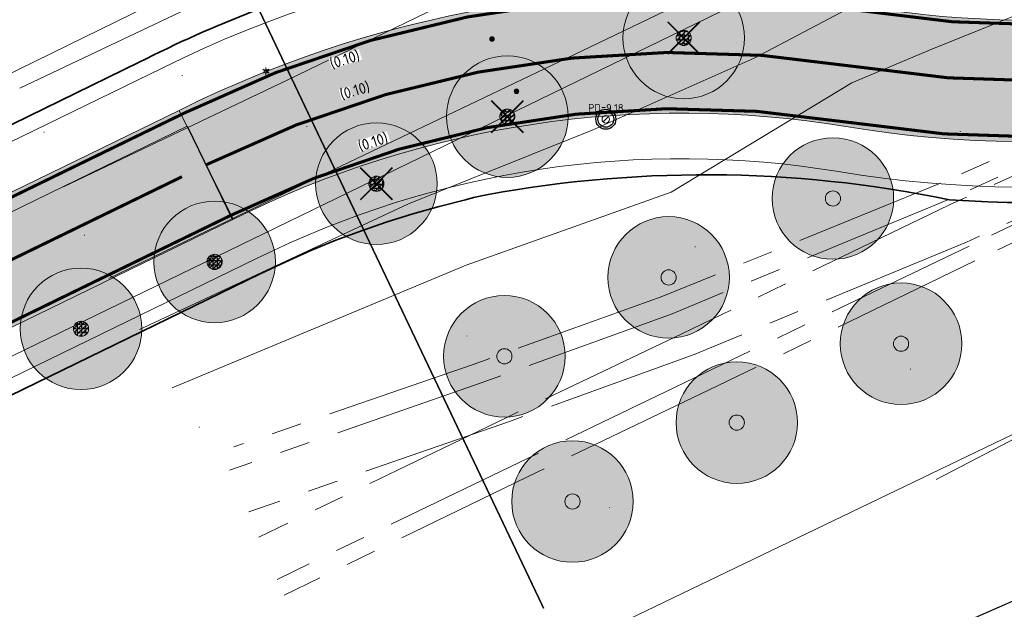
# Model space of a CAD drawing. Header units: metres. Extents: x 163628 to 168255, y 402691 to 405367.
# Tile 9 of 256: x 164421 to 164454, y 403404 to 403423. Entities that reach past the tile are written whole.
import ezdxf
from ezdxf.enums import TextEntityAlignment as Align

# ---------------------------------------------------------------- set-up
doc = ezdxf.new("R2010")
doc.units = ezdxf.units.M
for name, pattern in [('X-CA190022.004-UO-DTM inmeting_v0.1$0$AM-AS', [16, 10, -2, 2, -2]), ('X-CA190022.004-UO-DWM_Snelfietsroute$0$2-1', [6, 2, -1, 2, -1]), ('X-CA190022.004-UO-TXT_Tekst 1op200_v0.1$0$AL-TEKENBLADGRENS', [11.5, 2.5, -1.5, 1, -1.5, 1, -1.5, 2.5])]:
    doc.linetypes.add(name, pattern=pattern)
doc.layers.add('X-CA190022.004-UO-ARC_Arcering$0$N-WE-VH-VERHARDING_ASFALT_ROOD-A', color=14, linetype='Continuous', lineweight=0, transparency=0.5)
for name, color, linetype, lineweight in [('X-CA190022.004-UO-BBM_bebording bebakening markering_v0.1$0$N-WE-VH-MARKERINGSTEKST-T18', 7, 'Continuous', 18), ('X-CA190022.004-UO-BGT_Ondergrond nieuwbouw Pater vd Elsenlaan_v1.0$0$A--L23--_Vloeren', 4, 'Continuous', 25), ('X-CA190022.004-UO-DTM inmeting_v0.1$0$B-WE-AM-AS_DWARSLIGGER-G', 246, 'X-CA190022.004-UO-DTM inmeting_v0.1$0$AM-AS', 0), ('X-CA190022.004-UO-DTM inmeting_v0.1$0$B-WE-AM-AS_SPOOR-G', 246, 'X-CA190022.004-UO-DTM inmeting_v0.1$0$AM-AS', 0), ('X-CA190022.004-UO-DTM inmeting_v0.1$0$B-WE-GR-BOOM-S', 246, 'Continuous', 0), ('X-CA190022.004-UO-DTM inmeting_v0.1$0$B-WE-GW-TALUD_KRUIN-G', 246, 'Continuous', 0), ('X-CA190022.004-UO-DTM inmeting_v0.1$0$B-WE-GW-TALUD_TEEN-G', 246, 'Continuous', 0), ('X-CA190022.004-UO-DTM inmeting_v0.1$0$B-WE-IE-MEUBILAIR_WEGMEUBILAIR-S', 246, 'Continuous', 0), ('X-CA190022.004-UO-DTM inmeting_v0.1$0$B-WE-IE-TERREINAFSCHEIDING_KUNSTMATIG_RASTERHEKWERK-G', 246, 'X-CA190022.004-UO-DTM inmeting_v0.1$0$IE-TERREINAFSCHEIDING-KUNSTMATIG-OPEN', 0), ('X-CA190022.004-UO-DTM inmeting_v0.1$0$B-WE-OG-HOOGTEPUNT-S', 246, 'Continuous', 0), ('X-CA190022.004-UO-DTM inmeting_v0.1$0$B-WE-RI-PUTDEKSELHOOGTE-T25', 246, 'Continuous', 0), ('X-CA190022.004-UO-DTM inmeting_v0.1$0$B-WE-VH-VERHARDING_ASFALT-G', 246, 'Continuous', 0), ('X-CA190022.004-UO-DWM_Beplanting$0$N-GV-GR-BOOM_SOLITAIR-G', 92, 'Continuous', 18), ('X-CA190022.004-UO-DWM_Beplanting$0$N-WE-GR-BOOM-S', 90, 'Continuous', 18), ('X-CA190022.004-UO-DWM_Snelfietsroute$0$B-WE-VH-KANTVERHARDING-G', 7, 'Continuous', 20), ('X-CA190022.004-UO-DWM_Snelfietsroute$0$N-WE-GW-BERM-G', 7, 'Continuous', 20), ('X-CA190022.004-UO-DWM_Snelfietsroute$0$N-WE-VH-KANTVERHARDING-G', 7, 'Continuous', 20), ('X-CA190022.004-UO-DWM_Snelfietsroute$0$N-WE-VH-VERHARDINGS_DEKLAAGVERVANGING-A', 7, 'Continuous', 20), ('X-CA190022.004-UO-DWM_Snelfietsroute$0$N-WE-VW-MARKERING_LANGS_STREEP_21-G', 7, 'X-CA190022.004-UO-DWM_Snelfietsroute$0$2-1', 35), ('X-CA190022.004-UO-DWM_Snelfietsroute$0$N-WE-VW-MARKERING_LANGS_STREEP_DOORGETROKKEN_010-G', 7, 'Continuous', 20), ('X-CA190022.004-UO-DWM_Snelfietsroute$0$V-WE-VH-VERHARDING_ASFALT_ZAAGSNEDE-G', 1, 'X-CA190022.004-UO-DWM_Snelfietsroute$0$VH-ZAAGSNEDE', 25), ('X-CA190022.004-UO-GZM_Werkgrens_v0.1$0$N-WE-KG-GRENS_SYSTEEMGRENS-G', 7, 'X-CA190022.004-UO-GZM_Werkgrens_v0.1$0$KG-OG', 35), ('X-CA190022.004-UO-KAD_Percelen$0$B-WE-KG-GRENS_PERCEEL-GV', 150, 'Continuous', 9), ('X-CA190022.004-UO-TXT_Tekst 1op200_v0.1$0$X-XX-AL-TEKENBLADGRENS-G', 7, 'X-CA190022.004-UO-TXT_Tekst 1op200_v0.1$0$AL-TEKENBLADGRENS', 35), ('X-CA190022.004-UO-WHM_Putten en kolken combi_v0.1$0$N-WE-RI-PUT_BETON ASFALT-S', 7, 'Continuous', 25), ('X-XX-AL-REFERENTIE-G', 7, 'Continuous', 18)]:
    doc.layers.add(name, color=color, linetype=linetype, lineweight=lineweight)
doc.layers.add('X-CA190022.004-UO-DTM inmeting_v0.1$0$X-XX-AL-MEETPUNT-S', color=246, linetype='Continuous', lineweight=0, plot=False)
for name, color, linetype in [('X-CA190022.004-UO-DWM_Beplanting$0$B-WE-GR-BOOM-S AFKOMSTIG UIT DTM_v0.4', 252, 'Continuous'), ('X-CA190022.004-UO-DWM_Beplanting$0$N-GV-GR-GRAS-A-200', 7, 'Continuous'), ('X-CA190022.004-UO-DWM_Beplanting$0$V-WE-GR-BOOM-S', 1, 'Continuous')]:
    doc.layers.add(name, color=color, linetype=linetype)
doc.styles.add('X-CA190022.004-UO-BBM_bebording bebakening markering_v0.1$0$NLCS-ISO-M500-T18', font='NLCS-ISO.ttf', dxfattribs={"height": 0.9})
doc.styles.add('X-CA190022.004-UO-DTM inmeting_v0.1$0$NLCS-ISO', font='isocpeur.ttf', dxfattribs={"height": 2.5})
doc.linetypes.add('X-CA190022.004-UO-DTM inmeting_v0.1$0$IE-TERREINAFSCHEIDING-KUNSTMATIG-OPEN', pattern='A,7,-1.5,[67,NLCS.SHX,S=0.75,R=0,X=0,Y=0],-1.5', length=10)
doc.linetypes.add('X-CA190022.004-UO-DWM_Snelfietsroute$0$VH-ZAAGSNEDE', pattern='A,1e-05,-2.54,[181,NLCS.SHX,S=2.54,R=0,X=-2.54,Y=0],-5.08,[181,NLCS.SHX,S=2.54,R=180,X=2.54,Y=0],-2.54', length=10.16001)
doc.linetypes.add('X-CA190022.004-UO-GZM_Werkgrens_v0.1$0$KG-OG', pattern='A,5.5,-1.5,[2,NLCS.SHX,S=0.5,R=0,X=0,Y=0],-1.5', length=8.5)

# ---------------------------------------------------------------- blocks, each defined once
blk = doc.blocks.new('X-CA190022.004-UO-BGT_Ondergrond nieuwbouw Pater vd Elsenlaan_v1.0')
at = {"layer": 'X-CA190022.004-UO-BGT_Ondergrond nieuwbouw Pater vd Elsenlaan_v1.0$0$A--L23--_Vloeren', "color": 252}
blk.add_line((164450.311455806, 403402.332739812), (164455.4280000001, 403404.5729999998), dxfattribs=at)
blk = doc.blocks.new('X-CA190022.004-UO-DTM inmeting_v0.1$0$SOG-HOOGTEPUNT-SO')
for p, q in [((-0.5, 0), (0.5, 0)), ((0, 0.5), (0, -0.5))]:
    blk.add_line(p, q)
blk = doc.blocks.new('X-CA190022.004-UO-DTM inmeting_v0.1$0$punt')
at = {"color": 0, "lineweight": -2}
blk.add_line((0, 0), (0, 0), dxfattribs=at)
blk = doc.blocks.new('X-CA190022.004-UO-DTM inmeting_v0.1$0$B-SIE-WEG_LICHTMAST-SO')
at = {"ltscale": 0.1}
for p, q in [((-0.3340803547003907, 0.1928812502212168), (-0.6681599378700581, 0.3857625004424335)), ((2.544954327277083e-10, 0.3857625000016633), (5.089692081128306e-10, 0.77152500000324)), ((0.3340803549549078, 0.1928812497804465), (0.6681599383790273, 0.3857624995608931)), ((-0.3340803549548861, -0.1928812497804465), (-0.6681599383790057, -0.3857624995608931)), ((-2.544954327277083e-10, -0.3857625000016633), (-5.089475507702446e-10, -0.77152500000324)), ((0.3340803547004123, -0.1928812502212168), (0.6681599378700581, -0.3857625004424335))]:
    blk.add_line(p, q, dxfattribs=at)
at = {"flags": 128}
for points in [[(-0.3543824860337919, 0.1523999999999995), (0.3543824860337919, 0.1523999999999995)], [(-0.3543824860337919, -0.1523999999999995), (0.3543824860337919, -0.1523999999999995)]]:
    blk.add_lwpolyline(points, dxfattribs=at)
at = {"ltscale": 0.1}
blk.add_circle((0, 0), 0.3857625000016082, dxfattribs=at)
at = {"style": 'X-CA190022.004-UO-DTM inmeting_v0.1$0$NLCS-ISO'}
blk.add_attdef('TYPE', text='', height=0.54864, dxfattribs=at).set_placement((5.089692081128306e-10, 0.77152500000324), align=Align.BOTTOM_CENTER)
blk = doc.blocks.new('X-CA190022.004-UO-DTM inmeting_v0.1$0$SIE-WEG_PAAL_ALGEMEEN_TYPE_01')
h = blk.add_hatch(color=256)
edge = h.paths.add_edge_path()
edge.add_arc((2.273736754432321e-16, 0), 0.1875, 0, 360)
at = {"ltscale": 0.5}
blk.add_circle((2.273736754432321e-16, 0), 0.1875, dxfattribs=at)
blk = doc.blocks.new('X-CA190022.004-UO-DTM inmeting_v0.1$0$putdeksel 1.03')
at = {"layer": 'X-CA190022.004-UO-DTM inmeting_v0.1$0$B-WE-RI-PUTDEKSELHOOGTE-T25', "flags": 128}
blk.add_lwpolyline([(-0.176772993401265, -0.1767803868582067), (0.176772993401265, 0.1767803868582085)], dxfattribs=at)
at = {"layer": 'X-CA190022.004-UO-DTM inmeting_v0.1$0$B-WE-RI-PUTDEKSELHOOGTE-T25'}
blk.add_circle((5.227183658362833e-06, -5.226965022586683e-06), 0.2499999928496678, dxfattribs=at)
blk = doc.blocks.new('X-CA190022.004-UO-DTM inmeting_v0.1$0$Putdeksel 1.04')
at = {"layer": 'X-CA190022.004-UO-DTM inmeting_v0.1$0$B-WE-RI-PUTDEKSELHOOGTE-T25'}
blk.add_blockref('X-CA190022.004-UO-DTM inmeting_v0.1$0$putdeksel 1.03', (-5.227183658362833e-06, 5.226965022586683e-06), dxfattribs=at)
blk = doc.blocks.new('X-CA190022.004-UO-DTM inmeting_v0.1$0$boom')
h = blk.add_hatch()
h.set_pattern_fill('ANSI31', color=256, scale=0.13)
h.set_pattern_definition([(45, (0, 0), (-0.2918583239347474, 0.2918583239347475), [])])
h.paths.add_polyline_path([(-1, 0, 1), (1, 0, 1)])
blk.add_circle((0, 0), 1)
blk = doc.blocks.new('X-CA190022.004-UO-DWM_Beplanting$0$sfr nieuwe boom')
at = {"layer": 'X-CA190022.004-UO-DWM_Beplanting$0$N-GV-GR-BOOM_SOLITAIR-G', "transparency": 33554470}
h = blk.add_hatch(color=256, dxfattribs=at)
h.dxf.hatch_style = 1
edge = h.paths.add_edge_path()
edge.add_arc((0, 0), 2, 0, 360)
at = {"layer": 'X-CA190022.004-UO-DWM_Beplanting$0$N-GV-GR-BOOM_SOLITAIR-G'}
h = blk.add_hatch(color=256, dxfattribs=at)
h.dxf.hatch_style = 1
edge = h.paths.add_edge_path()
edge.add_arc((0, 0), 0.25, 0, 360)
for radius in [2, 0.25]:
    blk.add_circle((0, 0), radius, dxfattribs=at)
blk = doc.blocks.new('X-CA190022.004-UO-DWM_Beplanting$0$SGR-BOOM_01-SO')
at = {"linetype": 'ByBlock', "lineweight": 18}
h = blk.add_hatch(color=0, dxfattribs=at)
h.dxf.hatch_style = 1
edge = h.paths.add_edge_path()
edge.add_arc((0, 0), 0.25, 0, 360)
at = {"color": 0, "linetype": 'ByBlock', "lineweight": 18}
for radius in [2, 0.25]:
    blk.add_circle((0, 0), radius, dxfattribs=at)
blk = doc.blocks.new('X-CA190022.004-UO-DWM_Beplanting$0$IMGEOBoom')
at = {"transparency": 33554457}
h = blk.add_hatch(color=256, dxfattribs=at)
h.dxf.hatch_style = 1
edge = h.paths.add_edge_path()
edge.add_arc((0, 0), 100, 0, 360)
edge = h.paths.add_edge_path(flags=17)
edge.add_arc((0, 0), 12.5, 0, 360)
h = blk.add_hatch()
h.set_pattern_fill('ANGLE', color=256)
h.set_pattern_definition([(0, (0, 0), (0, 6.985), [5.08, -1.905]), (90, (0, 0), (-6.985, 4.277078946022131e-16), [5.08, -1.905])])
edge = h.paths.add_edge_path(flags=17)
edge.add_arc((0, 0), 12.5, 0, 360)
at = {"layer": 'X-CA190022.004-UO-DWM_Beplanting$0$N-GV-GR-GRAS-A-200'}
h = blk.add_hatch(color=256, dxfattribs=at)
h.dxf.hatch_style = 1
edge = h.paths.add_edge_path(flags=17)
edge.add_arc((0, 0), 12.5, 0, 360)
at = {"xscale": 50, "yscale": 50, "zscale": 50}
blk.add_blockref('X-CA190022.004-UO-DWM_Beplanting$0$SGR-BOOM_01-SO', (0, 0), dxfattribs=at)
blk = doc.blocks.new('X-CA190022.004-UO-DWM_Beplanting$0$Te verwijderen boom')
at = {"ltscale": 0.1, "const_width": 0.05, "flags": 128}
for points in [[(-0.5303300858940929, 0.5303300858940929), (0.5303300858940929, -0.5303300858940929)], [(0.5303300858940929, 0.5303300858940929), (-0.5303300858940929, -0.5303300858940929)]]:
    blk.add_lwpolyline(points, dxfattribs=at)
blk = doc.blocks.new('X-CA190022.004-UO-WHM_Putten en kolken combi_v0.1$0$N-SRI-PUT_BETON-SO ASFALT')
at = {"lineweight": -3}
for radius in [2, 1.587588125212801]:
    blk.add_circle((0, 0), radius, dxfattribs=at)

msp = doc.modelspace()

# ---------------------------------------------------------------- hatches: boundary and pattern name
at = {"layer": 'X-CA190022.004-UO-ARC_Arcering$0$N-WE-VH-VERHARDING_ASFALT_ROOD-A'}
h = msp.add_hatch(color=256, dxfattribs=at)
h.dxf.hatch_style = 1
edge = h.paths.add_edge_path()
edge.add_line((164481.5973983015, 403428.0128888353), (164483.3995427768, 403428.8802268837))
edge.add_line((164483.3995427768, 403428.8802268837), (164483.6958866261, 403429.0228515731))
edge.add_line((164483.6958866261, 403429.0228515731), (164480.4067638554, 403431.8790147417))
edge.add_line((164480.4067638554, 403431.8790147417), (164479.7220230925, 403431.5494619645))
edge.add_line((164479.7220230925, 403431.5494619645), (164477.9198786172, 403430.6821239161))
edge.add_line((164477.9198786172, 403430.6821239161), (164468.9279741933, 403426.354490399))
edge.add_arc((164454.6168963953, 403456.0898742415), 33.00000000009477, 260.59634094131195, 295.70063201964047, ccw=False)
edge.add_arc((164443.1794105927, 403386.9976196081), 37.03253354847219, 80.60427228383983, 116.5663925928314)
edge.add_line((164426.6171826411, 403420.1201368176), (164428.4065544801, 403416.5422376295))
edge.add_arc((164443.1794432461, 403387.001762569), 33.02844091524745, 80.59542373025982, 116.5691648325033, ccw=False)
edge.add_arc((164454.6168963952, 403456.0898742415), 37.00000000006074, 260.6040996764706, 295.7006320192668)
edge.add_line((164470.6626502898, 403422.7502014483), (164481.5973983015, 403428.0128888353))
h = msp.add_hatch(color=256, dxfattribs=at)
h.dxf.hatch_style = 1
edge = h.paths.add_edge_path()
edge.add_line((164205.0320948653, 403285.7871757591), (164199.7611012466, 403281.075653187))
edge.add_line((164199.7611012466, 403281.075653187), (164215.89, 403293.75))
edge.add_line((164215.89, 403293.75), (164233.83, 403307.49))
edge.add_line((164233.83, 403307.49), (164241.48, 403312.985))
edge.add_line((164241.48, 403312.985), (164250.861, 403319.723))
edge.add_line((164250.861, 403319.723), (164258.18, 403324.98))
edge.add_line((164258.18, 403324.98), (164274.64, 403336.2))
edge.add_line((164274.64, 403336.2), (164297.05, 403350.58))
edge.add_line((164297.05, 403350.58), (164320.04, 403364.5300000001))
edge.add_line((164320.04, 403364.5300000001), (164331.41, 403371.01))
edge.add_line((164331.41, 403371.01), (164357.53, 403385.5300000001))
edge.add_line((164357.53, 403385.5300000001), (164366.62, 403390.14))
edge.add_line((164366.62, 403390.14), (164389.014, 403401.122))
edge.add_line((164389.014, 403401.122), (164392.63, 403402.895))
edge.add_line((164392.63, 403402.895), (164397.33, 403405.2))
edge.add_line((164397.33, 403405.2), (164426.8756639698, 403419.5981364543))
edge.add_line((164426.8756639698, 403419.5981364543), (164426.6171826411, 403420.1201368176))
edge.add_line((164426.6171826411, 403420.1201368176), (164397.3105136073, 403405.8522553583))
edge.add_line((164397.3105136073, 403405.8522553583), (164371.0057235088, 403392.8903294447))
edge.add_line((164371.0057235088, 403392.8903294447), (164348.8294735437, 403381.0850620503))
edge.add_line((164348.8294735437, 403381.0850620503), (164331.1545393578, 403371.535381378))
edge.add_line((164331.1545393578, 403371.535381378), (164319.9220043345, 403365.0980810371))
edge.add_line((164319.9220043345, 403365.0980810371), (164296.9622607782, 403351.2439288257))
edge.add_line((164296.9622607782, 403351.2439288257), (164274.1840113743, 403336.5534631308))
edge.add_line((164274.1840113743, 403336.5534631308), (164266.315577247, 403331.2910704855))
edge.add_line((164266.315577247, 403331.2910704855), (164257.7390509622, 403325.3991075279))
edge.add_line((164257.7390509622, 403325.3991075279), (164250.5020305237, 403320.2576214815))
edge.add_line((164250.5020305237, 403320.2576214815), (164245.2201891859, 403316.5043906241))
edge.add_line((164245.2201891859, 403316.5043906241), (164241.0419990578, 403313.4464179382))
edge.add_line((164241.0419990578, 403313.4464179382), (164233.6026468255, 403307.9995880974))
edge.add_line((164233.6026468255, 403307.9995880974), (164215.7006745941, 403294.4727615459))
edge.add_line((164215.7006745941, 403294.4727615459), (164209.5120341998, 403289.5614791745))
edge.add_arc((164271.6752031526, 403211.230511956), 99.9999999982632, 128.4353872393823, 131.7922080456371)
h = msp.add_hatch(color=256, dxfattribs=at)
h.dxf.hatch_style = 1
edge = h.paths.add_edge_path()
edge.add_line((164260.03, 403322.12), (164268.56, 403327.98))
edge.add_line((164268.56, 403327.98), (164276.38, 403333.21))
edge.add_line((164276.38, 403333.21), (164299.08, 403347.8500000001))
edge.add_line((164299.08, 403347.8500000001), (164321.95, 403361.65))
edge.add_line((164321.95, 403361.65), (164333.1, 403368.0400000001))
edge.add_line((164333.1, 403368.0400000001), (164350.72, 403377.56))
edge.add_line((164350.72, 403377.56), (164372.83, 403389.33))
edge.add_line((164372.83, 403389.33), (164399.07, 403402.26))
edge.add_line((164399.07, 403402.26), (164428.4064010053, 403416.5425445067))
edge.add_line((164428.4064010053, 403416.5425445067), (164426.8756639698, 403419.5981364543))
edge.add_line((164426.8756639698, 403419.5981364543), (164397.33, 403405.2))
edge.add_line((164397.33, 403405.2), (164392.63, 403402.895))
edge.add_line((164392.63, 403402.895), (164389.014, 403401.122))
edge.add_line((164389.014, 403401.122), (164366.62, 403390.14))
edge.add_line((164366.62, 403390.14), (164357.53, 403385.5300000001))
edge.add_line((164357.53, 403385.5300000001), (164331.41, 403371.01))
edge.add_line((164331.41, 403371.01), (164320.04, 403364.5300000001))
edge.add_line((164320.04, 403364.5300000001), (164297.05, 403350.58))
edge.add_line((164297.05, 403350.58), (164274.64, 403336.2))
edge.add_line((164274.64, 403336.2), (164258.18, 403324.98))
edge.add_line((164258.18, 403324.98), (164250.861, 403319.723))
edge.add_line((164250.861, 403319.723), (164241.48, 403312.985))
edge.add_line((164241.48, 403312.985), (164233.83, 403307.49))
edge.add_line((164233.83, 403307.49), (164215.89, 403293.75))
edge.add_line((164215.89, 403293.75), (164199.7722010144, 403281.0843755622))
edge.add_line((164199.7722010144, 403281.0843755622), (164199.7612813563, 403281.0754303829))
edge.add_line((164199.7612813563, 403281.0754303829), (164201.9640996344, 403278.3715742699))
edge.add_arc((164265.8034797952, 403204.0174653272), 97.9999998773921, 128.4353872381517, 130.6489192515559, ccw=False)
edge.add_line((164204.8835742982, 403280.781813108), (164218.15, 403291.31))
edge.add_line((164218.15, 403291.31), (164235.99, 403304.7900000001))
edge.add_line((164235.99, 403304.7900000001), (164243.405, 403310.219))
edge.add_line((164243.405, 403310.219), (164247.56, 403313.26))
edge.add_line((164247.56, 403313.26), (164252.819, 403316.997))
edge.add_line((164252.819, 403316.997), (164260.03, 403322.12))

# ---------------------------------------------------------------- linework, layer by layer
at = {"layer": 'X-CA190022.004-UO-DTM inmeting_v0.1$0$B-WE-AM-AS_DWARSLIGGER-G', "ltscale": 0.5}
for p, q in [((164458.7620000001, 403420.8939999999, 9.933), (164451.6869999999, 403417.727, 9.923)), ((164459.8769999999, 403418.5690000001, 9.928), (164452.8119999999, 403415.1639999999, 9.925)), ((164451.6869999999, 403417.727, 9.923), (164442.4879999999, 403413.9819999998, 9.942)), ((164452.8119999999, 403415.1639999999, 9.925), (164444.0430000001, 403410.9130000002, 9.942)), ((164442.4879999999, 403413.9819999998, 9.942), (164436.2999999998, 403411.7609999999, 9.955)), ((164436.2999999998, 403411.7609999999, 9.955), (164428.4180000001, 403409.0449999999, 9.946)), ((164444.0430000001, 403410.9130000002, 9.942), (164438.446, 403408.2340000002, 9.952)), ((164438.446, 403408.2340000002, 9.952), (164430.0729999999, 403404.1689999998, 9.969))]:
    msp.add_line(p, q, dxfattribs=at)
at = {"layer": 'X-CA190022.004-UO-DTM inmeting_v0.1$0$B-WE-AM-AS_SPOOR-G', "ltscale": 0.5}
for p, q in [((164459.0260000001, 403420.4160000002, 10.099), (164451.9279999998, 403417.1720000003, 10.105)), ((164458.0040000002, 403419.7519999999, 10.078), (164451.9870000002, 403417.0120000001, 10.104)), ((164459.6680000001, 403419.0529999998, 10.096), (164452.6239999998, 403415.656, 10.107)), ((164458.4180000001, 403418.4890000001, 10.083), (164452.537, 403415.787, 10.107)), ((164451.9279999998, 403417.1720000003, 10.105), (164442.8450000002, 403413.429, 10.118)), ((164451.9870000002, 403417.0120000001, 10.104), (164443.1899999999, 403412.7820000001, 10.119)), ((164452.537, 403415.787, 10.107), (164443.5750000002, 403412.088, 10.12)), ((164452.6239999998, 403415.656, 10.107), (164443.8569999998, 403411.449, 10.123)), ((164442.8450000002, 403413.429, 10.118), (164436.5630000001, 403411.1510000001, 10.13)), ((164443.1899999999, 403412.7820000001, 10.119), (164437.4019999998, 403410.0150000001, 10.123)), ((164443.5750000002, 403412.088, 10.12), (164437.4909999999, 403409.8840000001, 10.124)), ((164443.8569999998, 403411.449, 10.123), (164438.1039999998, 403408.676, 10.127)), ((164436.5630000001, 403411.1510000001, 10.13), (164428.2710000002, 403408.2749999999, 10.124)), ((164437.4909999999, 403409.8840000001, 10.124), (164428.909, 403406.9029999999, 10.125)), ((164437.4019999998, 403410.0150000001, 10.123), (164429.236, 403406.071, 10.128)), ((164438.1039999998, 403408.676, 10.127), (164429.8399999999, 403404.6859999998, 10.133))]:
    msp.add_line(p, q, dxfattribs=at)
at = {"layer": 'X-CA190022.004-UO-DTM inmeting_v0.1$0$B-WE-GW-TALUD_KRUIN-G'}
for points in [[(164470.6529999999, 403431.7859999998, 9.642), (164464.997, 403429.324, 9.719), (164457.392, 403424.5649999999, 9.711), (164451.398, 403422.1379999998, 9.616), (164448.7620000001, 403421.0329999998, 9.586)], [(164451.398, 403422.1379999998, 9.616), (164448.7620000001, 403421.0329999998, 9.586)], [(164451.548, 403407.9709999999, 9.72), (164460.9029999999, 403412.8429999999, 9.77), (164469.0090000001, 403416.912, 9.746), (164474.9610000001, 403419.7820000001, 9.817), (164477.6869999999, 403421.1439999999, 9.886), (164480.2570000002, 403421.946, 9.81), (164482.3620000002, 403421.7280000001, 9.704), (164483.094, 403420.2069999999, 9.464), (164482.889, 403418.3620000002, 9.22), (164482.0049999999, 403417.7800000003, 8.967), (164480.3109999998, 403417.4070000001, 9.002), (164476.1320000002, 403415.6260000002, 8.948), (164472.128, 403413.6269999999, 9.06), (164467.8500000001, 403411.9130000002, 9.101), (164464.3810000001, 403410.0300000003, 9.123)], [(164426.3849999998, 403410.9870000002, 9.664), (164436.0699999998, 403415.0240000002, 9.624), (164442.8130000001, 403417.4330000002, 9.67), (164448.7620000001, 403421.0329999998, 9.586)]]:
    msp.add_polyline3d(points, dxfattribs=at)
at = {"layer": 'X-CA190022.004-UO-DTM inmeting_v0.1$0$B-WE-GW-TALUD_TEEN-G'}
msp.add_polyline3d([(164425.307, 403412.9070000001, 8.948), (164434.1669999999, 403417.04, 8.957), (164440.216, 403419.4679999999, 9.135), (164445.5490000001, 403421.8399999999, 9.116), (164451.2799999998, 403424.8629999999, 9.245), (164457.6630000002, 403428.003, 9.326), (164463.452, 403430.8939999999, 9.362), (164466.9569999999, 403432.6490000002, 9.53), (164473.9789999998, 403433.682, 9.853)], dxfattribs=at)
at = {"layer": 'X-CA190022.004-UO-DTM inmeting_v0.1$0$B-WE-IE-TERREINAFSCHEIDING_KUNSTMATIG_RASTERHEKWERK-G'}
msp.add_line((164426.8629999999, 403423.449, 9.099), (164421.3650000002, 403420.8489999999, 9.134), dxfattribs=at)
at = {"layer": 'X-CA190022.004-UO-DTM inmeting_v0.1$0$B-WE-VH-VERHARDING_ASFALT-G'}
for points in [[(164454.6910000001, 403432.6910000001, 9.203), (164447.0630000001, 403429.2089999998, 9.078), (164438.6850000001, 403425.2519999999, 8.924), (164430.1710000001, 403421.1189999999, 8.866), (164422.8029999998, 403417.6030000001, 8.858)], [(164456.1490000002, 403429.7050000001, 9.172), (164448.4330000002, 403426.193, 9.026), (164440.139, 403422.2000000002, 8.875), (164431.4589999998, 403418.0529999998, 8.812), (164424.2999999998, 403414.5899999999, 8.806)]]:
    msp.add_polyline3d(points, dxfattribs=at)
at = {"layer": 'X-CA190022.004-UO-DWM_Snelfietsroute$0$B-WE-VH-KANTVERHARDING-G', "flags": 128}
msp.add_lwpolyline([(164426.8756639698, 403419.5981364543), (164397.33, 403405.2), (164392.63, 403402.895), (164389.014, 403401.122), (164366.62, 403390.14), (164357.53, 403385.5300000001), (164331.41, 403371.01), (164320.04, 403364.5300000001), (164297.05, 403350.58), (164274.64, 403336.2), (164258.18, 403324.98), (164250.861, 403319.723), (164241.48, 403312.985), (164233.83, 403307.49), (164215.89, 403293.75), (164199.7611012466, 403281.075653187)], dxfattribs=at)
msp.add_lwpolyline([(164201.9859874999, 403278.3903612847, -0.009585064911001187), (164204.8835742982, 403280.781813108), (164218.15, 403291.31), (164235.99, 403304.7900000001), (164243.405, 403310.219), (164247.56, 403313.26), (164252.819, 403316.997), (164260.03, 403322.12), (164268.56, 403327.98), (164276.38, 403333.21), (164299.08, 403347.8500000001), (164321.95, 403361.65), (164333.1, 403368.0400000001), (164350.72, 403377.56), (164372.83, 403389.33), (164399.07, 403402.26), (164428.4074814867, 403416.5428824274)], format="xyb", dxfattribs=at)
at = {"layer": 'X-CA190022.004-UO-DWM_Snelfietsroute$0$N-WE-GW-BERM-G', "flags": 128}
for points in [[(164426.0523044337, 403421.5110316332, -0.1575725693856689), (164449.4701439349, 403425.0131797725, 0.1543805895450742), (164468.2774706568, 403427.7060987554), (164479.0329449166, 403432.8825050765)], [(164429.1663706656, 403415.2418537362, -0.1575725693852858), (164448.326421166, 403418.1072476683, 0.1543805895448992), (164471.313153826, 403421.3985930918), (164484.7346649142, 403427.8581125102)], [(164198.4876512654, 403282.6270581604, -0.009749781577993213), (164201.599590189, 403285.1971440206), (164214.7821775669, 403295.6587971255), (164232.7073893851, 403309.2031836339), (164240.1558737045, 403314.6566996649), (164244.342760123, 403317.7210371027), (164249.63316697, 403321.4803545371), (164256.8799450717, 403326.6287728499), (164265.4739187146, 403332.5327219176), (164273.3605156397, 403337.8072618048), (164296.1681085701, 403352.5166521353), (164319.1615059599, 403366.391111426), (164330.424991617, 403372.8461493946), (164348.1205261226, 403382.4069603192), (164370.3216198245, 403394.2254529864), (164396.6507062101, 403407.1993511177), (164426.0523044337, 403421.5110316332)], [(164202.9412330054, 403277.2335011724, -0.009658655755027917), (164205.8160218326, 403279.6068485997), (164219.0684970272, 403290.1239644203), (164236.8852574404, 403303.5864044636), (164244.2911253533, 403309.0087182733), (164248.4374290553, 403312.043353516), (164253.6878635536, 403315.7742669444), (164260.8891058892, 403320.8903346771), (164269.4016585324, 403326.738348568), (164277.2034957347, 403331.956201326), (164299.8741522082, 403346.5772766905), (164322.7104983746, 403360.3569696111), (164333.8295477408, 403366.7292319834), (164351.4289474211, 403376.2381017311), (164373.5141036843, 403387.9948764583), (164399.7298073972, 403400.9129042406), (164429.1663706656, 403415.2418537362)]]:
    msp.add_lwpolyline(points, format="xyb", dxfattribs=at)
at = {"layer": 'X-CA190022.004-UO-DWM_Snelfietsroute$0$N-WE-VH-KANTVERHARDING-G', "flags": 128}
for points in [[(164426.6206964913, 403420.1218475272, -0.1581897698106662), (164449.2250604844, 403423.5333371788, 0.1543805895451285), (164468.9279741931, 403426.3544903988), (164478.8191707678, 403431.1148587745)], [(164428.4074814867, 403416.5428824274, -0.1582115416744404), (164448.5715046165, 403419.5870902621, 0.1543805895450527), (164470.6626502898, 403422.7502014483), (164482.4965026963, 403428.4460139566)], [(164199.7611005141, 403281.0756526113), (164205.0320948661, 403285.7871757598, -0.01464794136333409), (164209.5120342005, 403289.5614791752), (164215.7006745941, 403294.4727615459), (164233.6026468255, 403307.9995880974), (164241.0419990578, 403313.4464179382), (164245.2201891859, 403316.5043906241), (164250.5020305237, 403320.2576214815), (164257.7390509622, 403325.3991075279), (164266.315577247, 403331.2910704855), (164274.1840113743, 403336.5534631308), (164296.9622607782, 403351.2439288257), (164319.9220043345, 403365.0980810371), (164331.1545393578, 403371.535381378), (164348.8294735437, 403381.0850620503), (164371.0057235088, 403392.8903294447), (164397.3105136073, 403405.8522553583), (164426.6206964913, 403420.1218475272)]]:
    msp.add_lwpolyline(points, format="xyb", dxfattribs=at)
at = {"layer": 'X-CA190022.004-UO-DWM_Snelfietsroute$0$N-WE-VH-VERHARDINGS_DEKLAAGVERVANGING-A', "flags": 128}
msp.add_lwpolyline([(164426.6171826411, 403420.1201368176), (164428.3921328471, 403416.5356432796)], dxfattribs=at)
at = {"layer": 'X-CA190022.004-UO-DWM_Snelfietsroute$0$N-WE-VW-MARKERING_LANGS_STREEP_21-G', "const_width": 0.1, "flags": 128}
msp.add_lwpolyline([(164414.1218810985, 403411.8122581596), (164426.7101737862, 403417.938830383)], dxfattribs=at)
at = {"layer": 'X-CA190022.004-UO-DWM_Snelfietsroute$0$N-WE-VW-MARKERING_LANGS_STREEP_DOORGETROKKEN_010-G', "const_width": 0.1, "flags": 128}
for points in [[(164426.7863343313, 403420.0332968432, -0.1575725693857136), (164449.2005521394, 403423.3853529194, 0.1543805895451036), (164468.9930245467, 403426.2193295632), (164479.8026972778, 403431.4218205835)], [(164427.4970486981, 403418.3217930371), (164427.6093375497, 403418.3764426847, -0.1575725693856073), (164448.8982825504, 403421.5602137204, 0.1543805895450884), (164469.7953122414, 403424.5523459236), (164481.8400258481, 403430.3492387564)], [(164199.8610651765, 403280.9638176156), (164205.1287825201, 403285.6724115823, -0.0146479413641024), (164209.6087218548, 403289.4467149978), (164215.7925242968, 403294.3541579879), (164233.6921725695, 403307.8792285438), (164241.1306115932, 403313.3253897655), (164245.3079320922, 403316.3827259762), (164250.588916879, 403320.1353481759), (164257.8249615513, 403325.2761409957), (164266.3997431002, 403331.1669053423), (164274.2663609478, 403336.4280832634), (164297.0416759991, 403351.1166564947), (164319.9980541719, 403364.9687779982), (164331.2274941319, 403371.4043045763), (164348.9003682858, 403380.9528722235), (164371.0741338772, 403392.7568170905), (164397.3764943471, 403405.7175457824), (164426.7863528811, 403420.0332594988)]]:
    msp.add_lwpolyline(points, format="xyb", dxfattribs=at)
at = {"layer": 'X-CA190022.004-UO-DWM_Snelfietsroute$0$N-WE-VW-MARKERING_LANGS_STREEP_DOORGETROKKEN_010-G', "flags": 128}
msp.add_lwpolyline([(164428.3265654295, 403416.6703207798, 0.1, 0.1, -0.1583212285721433), (164448.5960129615, 403419.7350745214, 0.1, 0.1, 0.1543805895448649), (164470.5975999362, 403422.8853622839, 0.1, 0.1, 0), (164481.5323479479, 403428.1480496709, 0.1, 0.1, 0), (164483.3344924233, 403429.0153877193, 0, 0, 0)], format="xyseb", dxfattribs=at)
at = {"layer": 'X-CA190022.004-UO-DWM_Snelfietsroute$0$N-WE-VW-MARKERING_LANGS_STREEP_DOORGETROKKEN_010-G', "const_width": 0.1, "flags": 128}
msp.add_lwpolyline([(164428.3265654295, 403416.6703207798), (164399.0040192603, 403402.3947095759), (164372.7615896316, 403389.4635123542), (164350.6491052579, 403377.6921898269), (164333.0270452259, 403368.1710768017), (164321.8739501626, 403361.7793030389), (164299.0005847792, 403347.977272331), (164276.2976504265, 403333.3353798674), (164268.4758341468, 403328.1041651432), (164259.9440894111, 403322.2429665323), (164252.7321257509, 403317.1192819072), (164247.4722570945, 403313.3816646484), (164243.3164091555, 403310.340044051), (164235.900474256, 403304.9103595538), (164218.0581502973, 403291.4286035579), (164201.8231708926, 403278.54458331)], dxfattribs=at)
at = {"layer": 'X-CA190022.004-UO-DWM_Snelfietsroute$0$V-WE-VH-VERHARDING_ASFALT_ZAAGSNEDE-G', "ltscale": 0.02, "flags": 128}
msp.add_lwpolyline([(164426.8756639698, 403419.5981364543), (164428.3716094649, 403416.5254182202)], dxfattribs=at)
at = {"layer": 'X-CA190022.004-UO-GZM_Werkgrens_v0.1$0$N-WE-KG-GRENS_SYSTEEMGRENS-G', "ltscale": 0.2, "flags": 128}
msp.add_lwpolyline([(164202.4471839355, 403276.2612616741, -0.007014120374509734), (164204.6842424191, 403278.1944806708), (164207.7316017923, 403280.6309342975), (164216.350955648, 403287.4712219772), (164219.0035534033, 403289.434108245), (164219.3746627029, 403289.7286192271), (164237.1836765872, 403303.1852059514), (164244.5865004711, 403308.605291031), (164248.7299054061, 403311.6378046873), (164253.9774847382, 403315.3666892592), (164261.1754745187, 403320.480446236), (164269.6822113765, 403326.3244647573), (164277.4779943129, 403331.5382684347), (164300.138869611, 403346.1530355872), (164322.9639978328, 403359.9259594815), (164334.0727303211, 403366.2923093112), (164351.6652632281, 403375.7974689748), (164373.7421382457, 403387.5498352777), (164399.9497431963, 403400.4638723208), (164429.2801321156, 403414.7433017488), (164430.1235736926, 403415.1409833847), (164430.9478262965, 403415.506283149), (164431.7770699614, 403415.8458020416), (164432.615246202, 403416.1613381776), (164433.4616619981, 403416.4526584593), (164434.3156183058, 403416.7195497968), (164435.1764106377, 403416.9618192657), (164436.0433296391, 403417.1792942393), (164436.3055164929, 403417.2587681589, -0.09982065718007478), (164451.9815185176, 403417.1790174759, 0.1310872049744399), (164471.5299883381, 403420.9480569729), (164482.532673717, 403426.2434413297), (164490.6930660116, 403418.7998493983), (164492.5861501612, 403419.7065134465), (164495.4035730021, 403416.5299918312, -0.01010042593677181), (164498.0738503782, 403413.5363083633), (164499.3853029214, 403412.0048366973), (164502.2759065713, 403408.6525450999), (164509.274412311, 403412.9480533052), (164511.7682141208, 403416.4610208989), (164509.1861236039, 403420.2014103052, -0.1750361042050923), (164509.3210798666, 403422.1351258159, -0.1801291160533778), (164510.5166693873, 403423.4312866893), (164518.8245311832, 403427.3151248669), (164545.0302416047, 403439.9269191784), (164571.6953268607, 403452.7535489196), (164577.9552917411, 403456.0641072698), (164591.4716804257, 403464.141949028), (164595.4462846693, 403466.1591353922), (164599.4311747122, 403468.181541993), (164600.8539115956, 403468.8630628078), (164605.9399590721, 403471.2415379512), (164622.0164705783, 403477.7583811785), (164627.272938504, 403479.8886915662), (164631.9472826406, 403481.9048786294), (164633.2674407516, 403482.5385622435, 0.08477773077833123), (164642.6089981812, 403485.3796505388), (164759.3320802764, 403541.3864717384), (164770.9742443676, 403544.8150730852), (164773.2724307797, 403545.3968587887), (164787.8865800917, 403542.289629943), (164789.8994408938, 403542.3802139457), (164793.2522167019, 403543.0482871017), (164800.2402211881, 403546.8141014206), (164803.6710322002, 403549.3659814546), (164804.7740494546, 403550.3596960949), (164806.982937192, 403547.3873851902), (164807.9070396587, 403546.1989325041), (164811.8704722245, 403549.2807697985), (164810.9532731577, 403550.4603442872), (164809.5116547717, 403552.4057701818), (164808.342669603, 403553.5746866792), (164810.0239640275, 403555.0893745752), (164807.82693957, 403558.0124714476), (164809.8344029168, 403559.5158162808, 0.08719858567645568), (164816.7069141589, 403566.8332066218, -0.1361886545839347), (164825.1509550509, 403574.2389801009), (164897.951587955, 403609.3404576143), (164931.0926747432, 403625.3204994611), (165054.7836542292, 403684.9604895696), (165123.1554235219, 403717.9264497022), (165148.5663854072, 403730.0329638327), (165175.6541256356, 403740.4784873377), (165188.1464371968, 403744.8235939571), (165187.6324323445, 403748.0918636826), (165185.2580450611, 403754.9315992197), (165180.037890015, 403753.6894865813, 0.02784581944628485), (165177.0513383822, 403752.4655620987), (165119.6977294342, 403725.1406508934), (165051.3091062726, 403692.1665645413), (164927.6180512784, 403632.5265380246), (164894.4771003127, 403616.5465616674), (164821.6764674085, 403581.445084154, 0.1361886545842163), (164810.015649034, 403571.2180636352, -0.08719858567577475), (164805.0390029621, 403565.919263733), (164803.0203514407, 403564.4075403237), (164799.415410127, 403569.2038422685), (164798.6149812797, 403568.6044188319), (164797.8152444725, 403568.0055136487), (164797.2158194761, 403568.8059445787), (164793.3705278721, 403565.9262908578), (164793.9699528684, 403565.1258599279), (164792.3761302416, 403563.932281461), (164795.8845084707, 403559.0636660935, -0.2015476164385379), (164780.0971775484, 403554.0570161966, 0.07565561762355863), (164771.1691888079, 403553.9823458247, -0.009754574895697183), (164764.0749090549, 403552.5358596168), (164754.2863395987, 403547.7986438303), (164747.4743492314, 403544.6063578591), (164708.340445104, 403525.5831572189), (164686.2179063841, 403515.3649846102), (164675.1479613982, 403509.8647663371), (164663.5244613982, 403504.2582663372), (164644.326586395, 403495.0707073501), (164639.4929121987, 403492.7230557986), (164638.2008723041, 403492.1265410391, -0.2018182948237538), (164621.8461223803, 403491.8003317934, 0.2094978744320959), (164598.5804137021, 403490.9733350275), (164556.1572466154, 403470.5661522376), (164536.2994594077, 403461.0079530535), (164516.3183906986, 403451.407959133), (164508.2317351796, 403447.5121291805), (164500.1867564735, 403443.6421835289), (164497.2033634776, 403443.0084814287), (164495.0902549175, 403442.27400261, 0.1307944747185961), (164492.913084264, 403444.8114515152), (164488.4347408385, 403447.8854838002), (164494.8986629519, 403449.8350294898), (164490.3149407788, 403452.2328764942), (164484.4843242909, 403450.5971355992, -0.07642678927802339), (164479.7480917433, 403454.7225616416), (164478.7991556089, 403455.8572518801), (164474.9179570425, 403452.9617439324), (164457.3434499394, 403473.5656706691), (164451.2568614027, 403468.374000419), (164465.5190818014, 403451.6533184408, -0.484296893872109), (164464.8169442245, 403448.1132255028), (164461.4164168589, 403446.3937776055), (164463.8934237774, 403441.7698684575), (164464.9162194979, 403439.6136052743), (164433.0167582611, 403424.6830765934, 0.0516595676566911), (164425.3001219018, 403421.7033575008), (164396.430770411, 403407.6483830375), (164370.0935852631, 403394.670494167), (164347.8842103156, 403382.8475930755), (164330.1818090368, 403373.2830720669), (164318.9080065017, 403366.8221215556), (164295.9033911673, 403352.9408932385), (164273.0860170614, 403338.2251946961), (164265.1933658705, 403332.9466057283), (164256.5935764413, 403327.0386612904), (164249.3435457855, 403321.8879322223), (164244.0502837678, 403318.1265859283), (164239.8604985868, 403315.0601269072), (164232.4089702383, 403309.6043821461), (164214.4760118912, 403296.0541423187), (164201.2887743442, 403285.5887988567, 0.01213108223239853), (164197.4136132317, 403282.3572203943)], format="xyb", close=True, dxfattribs=at)
at = {"layer": 'X-CA190022.004-UO-KAD_Percelen$0$B-WE-KG-GRENS_PERCEEL-GV', "flags": 128}
for points in [[(164414.532, 403468.035), (164392.43, 403447.617), (164373.258, 403429.906), (164388.35, 403413.494), (164393.545, 403407.844), (164395.494, 403408.832), (164443.895, 403432.527), (164450.635, 403435.456), (164461.223, 403440.276), (164464.658, 403441.585), (164430.171, 403482.483)], [(164467.899, 403234.987), (164456.621, 403388.359), (164455.852, 403398.81), (164455.428, 403404.573), (164439.548, 403397.62), (164439.743, 403395.067), (164420.417, 403385.713), (164397.764, 403374.75), (164371.136, 403361.559), (164358.377, 403354.762), (164345.274, 403347.596), (164327.091, 403336.771), (164317.093, 403330.96), (164302.186, 403321.636), (164284.985, 403310.301), (164267.784, 403298.445), (164251.857, 403287.067), (164235.818, 403275.048), (164214.13, 403258.511), (164217.745, 403216.986), (164299.737, 403222.886)]]:
    msp.add_lwpolyline(points, close=True, dxfattribs=at)
for points in [[(164360.621, 403382.207), (164387.566, 403395.736), (164459.04, 403430.474), (164469.708, 403435.65), (164464.658, 403441.585), (164461.223, 403440.276), (164450.635, 403435.456), (164443.895, 403432.527), (164395.494, 403408.832), (164393.545, 403407.844), (164337.189, 403378.787)], [(164363.145, 403364.918), (164374.895, 403370.972), (164408.841, 403387.712), (164466.349, 403415.367), (164460.276, 403427.915), (164459.04, 403430.474), (164387.566, 403395.736), (164360.621, 403382.207)], [(164358.377, 403354.762), (164371.136, 403361.559), (164397.764, 403374.75), (164420.417, 403385.713), (164439.743, 403395.067), (164439.548, 403397.62), (164455.428, 403404.573), (164468.748, 403410.406), (164466.349, 403415.367), (164408.841, 403387.712), (164374.895, 403370.972), (164363.145, 403364.918)]]:
    msp.add_lwpolyline(points, dxfattribs=at)

# ---------------------------------------------------------------- block references
at = {"layer": 'X-CA190022.004-UO-DTM inmeting_v0.1$0$B-WE-GR-BOOM-S', "linetype": 'ByBlock', "lineweight": -2, "xscale": 0.25, "yscale": 0.25, "zscale": 0.25}
for p in [(164443.23, 403422.504, 9.066), (164437.422, 403419.916, 9.043), (164433.11, 403417.708, 8.935), (164427.784, 403415.134, 8.946), (164423.384, 403412.931, 8.906)]:
    msp.add_blockref('X-CA190022.004-UO-DTM inmeting_v0.1$0$boom', p, dxfattribs=at)
at = {"layer": 'X-CA190022.004-UO-DTM inmeting_v0.1$0$B-WE-IE-MEUBILAIR_WEGMEUBILAIR-S', "color": 0, "linetype": 'ByBlock', "lineweight": -2, "xscale": 0.3999999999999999, "yscale": 0.3999999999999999, "zscale": 0.3999999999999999}
for p in [(164436.916, 403422.472, 8.883), (164437.723, 403420.75, 8.895)]:
    msp.add_blockref('X-CA190022.004-UO-DTM inmeting_v0.1$0$SIE-WEG_PAAL_ALGEMEEN_TYPE_01', p, dxfattribs=at)
at = {"layer": 'X-CA190022.004-UO-DTM inmeting_v0.1$0$B-WE-IE-MEUBILAIR_WEGMEUBILAIR-S', "linetype": 'ByBlock', "lineweight": -2, "xscale": 0.1620167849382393, "yscale": 0.1620167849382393, "zscale": 0.1620167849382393}
msp.add_blockref('X-CA190022.004-UO-DTM inmeting_v0.1$0$B-SIE-WEG_LICHTMAST-SO', (164429.474, 403421.411, 8.948), dxfattribs=at)
at = {"layer": 'X-CA190022.004-UO-DTM inmeting_v0.1$0$B-WE-OG-HOOGTEPUNT-S', "linetype": 'ByBlock', "lineweight": -2, "xscale": 0.01, "yscale": 0.01, "zscale": 0.01}
for p in [(164426.716, 403421.27, 9.034), (164430.825, 403419.587, 8.855), (164422.167, 403419.401, 9.019), (164452.338, 403419.43, 9.784), (164423.498, 403416.013, 8.848), (164443.605, 403415.634, 9.772), (164436.088, 403412.698, 9.772), (164450.701, 403411.608, 9.81), (164427.276, 403409.694, 9.73), (164440.786, 403407.054, 9.818)]:
    msp.add_blockref('X-CA190022.004-UO-DTM inmeting_v0.1$0$SOG-HOOGTEPUNT-SO', p, dxfattribs=at)
at = {"layer": 'X-CA190022.004-UO-DTM inmeting_v0.1$0$B-WE-RI-PUTDEKSELHOOGTE-T25', "linetype": 'ByBlock', "lineweight": -2, "xscale": 0.5000000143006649, "yscale": 0.5000000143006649, "zscale": 0.5000000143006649}
msp.add_blockref('X-CA190022.004-UO-DTM inmeting_v0.1$0$Putdeksel 1.04', (164440.665, 403419.83, 9.176), dxfattribs=at)
at = {"layer": 'X-CA190022.004-UO-DTM inmeting_v0.1$0$X-XX-AL-MEETPUNT-S', "linetype": 'ByBlock', "lineweight": -2}
for p in [(164440.139, 403422.2, 8.875), (164445.549, 403421.84, 9.116), (164451.398, 403422.138, 9.616), (164430.171, 403421.119, 8.866), (164448.762, 403421.033, 9.586), (164440.216, 403419.468, 9.135), (164431.459, 403418.053, 8.812), (164451.687, 403417.727, 9.923), (164422.803, 403417.603, 8.858), (164442.813, 403417.433, 9.67), (164434.167, 403417.04, 8.957), (164451.928, 403417.172, 10.105), (164451.987, 403417.012, 10.104), (164452.537, 403415.787, 10.107), (164452.624, 403415.656, 10.107), (164436.07, 403415.024, 9.624), (164452.812, 403415.164, 9.925), (164424.3, 403414.59, 8.806), (164442.488, 403413.982, 9.942), (164442.845, 403413.429, 10.118), (164425.307, 403412.907, 8.948), (164443.19, 403412.782, 10.119), (164443.575, 403412.088, 10.12), (164436.3, 403411.761, 9.955), (164443.857, 403411.449, 10.123), (164436.563, 403411.151, 10.13), (164426.385, 403410.987, 9.664), (164444.043, 403410.913, 9.942), (164437.402, 403410.015, 10.123), (164437.491, 403409.884, 10.124), (164428.418, 403409.045, 9.946), (164438.104, 403408.676, 10.127), (164428.271, 403408.275, 10.124), (164438.446, 403408.234, 9.952), (164451.548, 403407.971, 9.72), (164428.909, 403406.903, 10.125), (164429.236, 403406.071, 10.128), (164429.84, 403404.686, 10.133), (164430.073, 403404.169, 9.969)]:
    msp.add_blockref('X-CA190022.004-UO-DTM inmeting_v0.1$0$punt', p, dxfattribs=at)
at = {"layer": 'X-CA190022.004-UO-DWM_Beplanting$0$B-WE-GR-BOOM-S AFKOMSTIG UIT DTM_v0.4', "linetype": 'ByBlock', "lineweight": -2, "xscale": 0.02, "yscale": 0.02, "zscale": 0.02}
for p in [(164443.23, 403422.504, 9.066), (164437.422, 403419.916, 9.043), (164433.11, 403417.708, 8.935), (164427.784, 403415.134, 8.946), (164423.384, 403412.931, 8.906)]:
    msp.add_blockref('X-CA190022.004-UO-DWM_Beplanting$0$IMGEOBoom', p, dxfattribs=at)
at = {"layer": 'X-CA190022.004-UO-DWM_Beplanting$0$N-WE-GR-BOOM-S'}
for p in [(164448.1430763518, 403417.2197399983), (164442.7339078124, 403414.6234164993), (164450.3859298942, 403412.4413740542), (164437.3247392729, 403412.0270930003), (164444.9767613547, 403409.8450505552), (164439.5675928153, 403407.2487270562)]:
    msp.add_blockref('X-CA190022.004-UO-DWM_Beplanting$0$sfr nieuwe boom', p, dxfattribs=at)
at = {"layer": 'X-CA190022.004-UO-DWM_Beplanting$0$V-WE-GR-BOOM-S'}
for p in [(164443.23, 403422.504, 9.066), (164437.422, 403419.916, 9.043), (164433.11, 403417.708, 8.935)]:
    msp.add_blockref('X-CA190022.004-UO-DWM_Beplanting$0$Te verwijderen boom', p, dxfattribs=at)
at = {"layer": 'X-CA190022.004-UO-WHM_Putten en kolken combi_v0.1$0$N-WE-RI-PUT_BETON ASFALT-S', "xscale": 0.165, "yscale": 0.165, "zscale": 0.165, "rotation": 15.06938699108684}
msp.add_blockref('X-CA190022.004-UO-WHM_Putten en kolken combi_v0.1$0$N-SRI-PUT_BETON-SO ASFALT', (164440.665, 403419.83, 9.176), dxfattribs=at)
at = {"layer": 'X-XX-AL-REFERENTIE-G'}
msp.add_blockref('X-CA190022.004-UO-BGT_Ondergrond nieuwbouw Pater vd Elsenlaan_v1.0', (0, 0), dxfattribs=at)

# ---------------------------------------------------------------- texts
at = {"layer": 'X-CA190022.004-UO-DTM inmeting_v0.1$0$B-WE-RI-PUTDEKSELHOOGTE-T25', "linetype": 'ByBlock', "insert": (164440.665, 403420.08, 9.176), "char_height": 0.25, "attachment_point": 8, "style": 'X-CA190022.004-UO-DTM inmeting_v0.1$0$NLCS-ISO'}
msp.add_mtext('PD=9.18', dxfattribs=at)

# ---------------------------------------------------------------- next in the draw order: texts
at = {"layer": 'X-CA190022.004-UO-BBM_bebording bebakening markering_v0.1$0$N-WE-VH-MARKERINGSTEKST-T18', "char_height": 0.36, "attachment_point": 1, "style": 'X-CA190022.004-UO-BBM_bebording bebakening markering_v0.1$0$NLCS-ISO-M500-T18', "bg_fill": 3, "box_fill_scale": 1, "bg_fill_color": 256, "bg_fill_transparency": 0}
for width, insert, rotation in [(1.044382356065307, (164431.5361929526, 403421.8220425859, 10.1227078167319), 17.489904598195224), (0.36, (164431.8699084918, 403420.809745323), 16.241810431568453), (1.044382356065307, (164432.4645266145, 403419.1021191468, 10.1227078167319), 18.197129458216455)]:
    msp.add_mtext_dynamic_manual_height_columns('(0.10)', width=width, gutter_width=2.5, heights=[0], dxfattribs=dict(at, insert=insert, rotation=rotation))

# ---------------------------------------------------------------- next in the draw order: linework, layer by layer
at = {"layer": 'X-CA190022.004-UO-TXT_Tekst 1op200_v0.1$0$X-XX-AL-TEKENBLADGRENS-G', "const_width": 0.05, "flags": 128}
msp.add_lwpolyline([(164422.564888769, 403437.4710025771), (164438.6198455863, 403403.7282291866)], dxfattribs=at)

doc.saveas('drawing.dxf')
